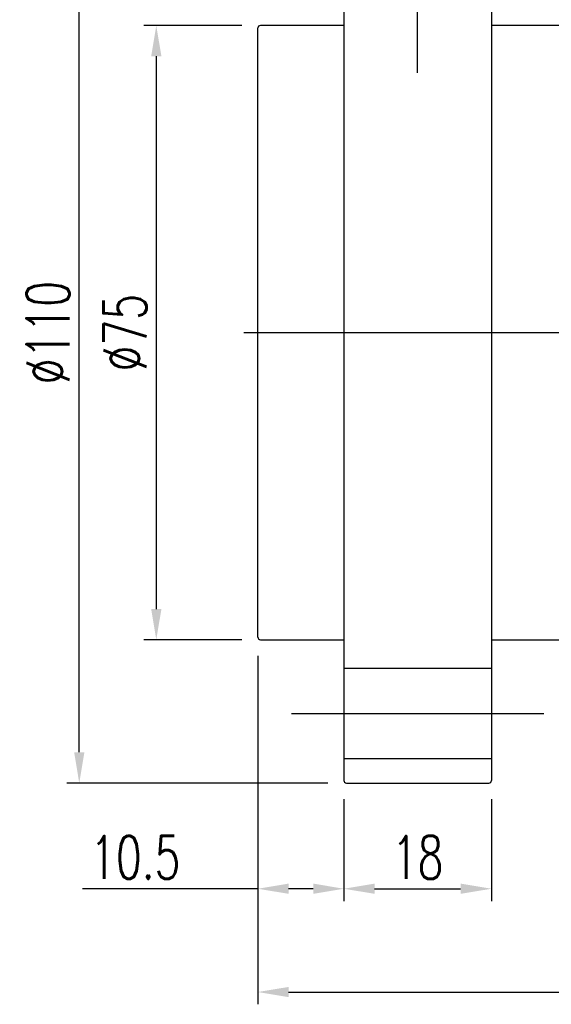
# Model space of a CAD drawing. Extents: x 0 to 906, y -19 to 705.
# Tile 2 of 55: x 150 to 215, y 12 to 132. Entities that reach past the tile are written whole.
import ezdxf
from ezdxf.lldxf.tags import DXFTag

# ---------------------------------------------------------------- set-up
doc = ezdxf.new("R2010")
doc.units = 0
doc.header["$LTSCALE"] = 2
doc.header["$MEASUREMENT"] = 0
for name, color, linetype in [('CHA', 7, 'Continuous'), ('CL', 1, 'CENTER'), ('HID', 2, 'DASHED'), ('OUT', 3, 'Continuous')]:
    doc.layers.add(name, color=color, linetype=linetype)
doc.styles.add('DIM-7', font='SIMPLEX.shx', dxfattribs={"width": 0.7, "bigfont": 'chineset.shx'})
tags = doc.linetypes.add('CENTER', pattern=[2, 1.25, -0.25, 0.25, -0.25]).pattern_tags.tags
tags[10:11] = [DXFTag(74, 4), DXFTag(75, 0), DXFTag(340, '0'), DXFTag(46, 0.0), DXFTag(50, 0.0), DXFTag(44, 0.0), DXFTag(45, 0.0)]
tags[8:9] = [DXFTag(74, 4), DXFTag(75, 0), DXFTag(340, '0'), DXFTag(46, 0.0), DXFTag(50, 0.0), DXFTag(44, 0.0), DXFTag(45, 0.0)]
tags[6:7] = [DXFTag(74, 4), DXFTag(75, 0), DXFTag(340, '0'), DXFTag(46, 0.0), DXFTag(50, 0.0), DXFTag(44, 0.0), DXFTag(45, 0.0)]
tags[4:5] = [DXFTag(74, 4), DXFTag(75, 0), DXFTag(340, '0'), DXFTag(46, 0.0), DXFTag(50, 0.0), DXFTag(44, 0.0), DXFTag(45, 0.0)]
tags = doc.linetypes.add('DASHED', pattern=[0.75, 0.5, -0.25]).pattern_tags.tags
tags[6:7] = [DXFTag(74, 4), DXFTag(75, 0), DXFTag(340, '0'), DXFTag(46, 0.0), DXFTag(50, 0.0), DXFTag(44, 0.0), DXFTag(45, 0.0)]
tags[4:5] = [DXFTag(74, 4), DXFTag(75, 0), DXFTag(340, '0'), DXFTag(46, 0.0), DXFTag(50, 0.0), DXFTag(44, 0.0), DXFTag(45, 0.0)]
doc.dimstyles.new('CNS', dxfattribs={"dimtxt": 3.5, "dimasz": 2.5, "dimexe": 1, "dimexo": 1.5, "dimgap": 0.09, "dimtad": 0, "dimdsep": 46, "dimtxsty": 'DIM-7', "dimcen": 0.09, "dimclrd": 1, "dimclre": 1, "dimclrt": 4, "dimadec": 0, "dimazin": 0, "dimtfac": 1, "dimtix": 1, "dimtmove": 2, "dimatfit": 3, "dimfxl": 0, "dimtvp": 0.971429, "dimtolj": 1, "dimarcsym": 0})

# ---------------------------------------------------------------- blocks, each defined once
blk = doc.blocks.new('*D8')
at = {"layer": 'CHA', "lineweight": -2, "transparency": 16777216}
for p, q in [((179.38, 54.44), (179.38, 24.48)), ((189.88, 36.94), (189.88, 24.48)), ((179.38, 25.98), (157.97, 25.98)), ((186.13, 25.98), (183.13, 25.98))]:
    blk.add_line(p, q, dxfattribs=at)
at = {"layer": 'CHA', "transparency": 16777216}
for points in [[(183.13, 26.61), (183.13, 25.36), (179.38, 25.98)], [(186.13, 26.61), (186.13, 25.36), (189.88, 25.98)]]:
    blk.add_solid(points, dxfattribs=at)
at = {"layer": 'DEFPOINTS', "color": 0, "transparency": 16777216}
for p in [(179.38, 56.69), (189.88, 39.19), (189.88, 25.98)]:
    blk.add_point(p, dxfattribs=at)
at = {"layer": 'CHA', "transparency": 16777216, "insert": (164.42, 29.81), "char_height": 5.25, "attachment_point": 5, "style": 'DIM-7'}
blk.add_mtext('\\A1;10.5', dxfattribs=at)
blk = doc.blocks.new('*D9')
at = {"layer": 'CHA', "lineweight": -2, "transparency": 16777216}
for p, q in [((189.88, 36.94), (189.88, 24.48)), ((207.88, 36.94), (207.88, 24.48)), ((193.63, 25.98), (204.13, 25.98))]:
    blk.add_line(p, q, dxfattribs=at)
at = {"layer": 'CHA', "transparency": 16777216}
for points in [[(193.63, 26.61), (193.63, 25.36), (189.88, 25.98)], [(204.13, 26.61), (204.13, 25.36), (207.88, 25.98)]]:
    blk.add_solid(points, dxfattribs=at)
at = {"layer": 'DEFPOINTS', "color": 0, "transparency": 16777216}
for p in [(189.88, 39.19), (207.88, 39.19), (207.88, 25.98)]:
    blk.add_point(p, dxfattribs=at)
at = {"layer": 'CHA', "transparency": 16777216, "insert": (198.88, 29.81), "char_height": 5.25, "attachment_point": 5, "style": 'DIM-7'}
blk.add_mtext('\\A1;18', dxfattribs=at)
blk = doc.blocks.new('*D10')
at = {"layer": 'CHA', "lineweight": -2, "transparency": 16777216}
for p, q in [((179.38, 54.44), (179.38, 11.87)), ((296.38, 55), (296.38, 11.87)), ((183.13, 13.37), (292.63, 13.37))]:
    blk.add_line(p, q, dxfattribs=at)
at = {"layer": 'CHA', "transparency": 16777216}
for points in [[(183.13, 13.99), (183.13, 12.74), (179.38, 13.37)], [(292.63, 13.99), (292.63, 12.74), (296.38, 13.37)]]:
    blk.add_solid(points, dxfattribs=at)
at = {"layer": 'DEFPOINTS', "color": 0, "transparency": 16777216}
for p in [(179.38, 56.69), (296.38, 57.25), (296.38, 13.37)]:
    blk.add_point(p, dxfattribs=at)
at = {"layer": 'CHA', "transparency": 16777216, "insert": (237.88, 17.19), "char_height": 5.25, "attachment_point": 5, "style": 'DIM-7'}
blk.add_mtext('\\A1;117', dxfattribs=at)
blk = doc.blocks.new('*D11')
at = {"layer": 'CHA', "lineweight": -2, "transparency": 16777216}
for p, q in [((177.43, 131.39), (165.48, 131.39)), ((166.98, 127.64), (166.98, 60.14)), ((177.43, 56.39), (165.48, 56.39))]:
    blk.add_line(p, q, dxfattribs=at)
at = {"layer": 'CHA', "transparency": 16777216}
for points in [[(166.36, 127.64), (167.61, 127.64), (166.98, 131.39)], [(166.36, 60.14), (167.61, 60.14), (166.98, 56.39)]]:
    blk.add_solid(points, dxfattribs=at)
at = {"layer": 'DEFPOINTS', "color": 0, "transparency": 16777216}
for p in [(179.68, 131.39), (166.98, 56.39), (179.68, 56.39)]:
    blk.add_point(p, dxfattribs=at)
at = {"layer": 'CHA', "transparency": 16777216, "insert": (163.16, 93.89), "char_height": 5.25, "attachment_point": 5, "rotation": 90, "style": 'DIM-7'}
blk.add_mtext('\\A1;%%C75', dxfattribs=at)
blk = doc.blocks.new('*D15')
at = {"layer": 'CHA', "lineweight": -2, "transparency": 16777216}
for p, q in [((187.93, 148.89), (156.08, 148.89)), ((157.58, 42.64), (157.58, 145.14)), ((187.93, 38.89), (156.08, 38.89))]:
    blk.add_line(p, q, dxfattribs=at)
at = {"layer": 'CHA', "transparency": 16777216}
for points in [[(156.96, 145.14), (158.21, 145.14), (157.58, 148.89)], [(156.96, 42.64), (158.21, 42.64), (157.58, 38.89)]]:
    blk.add_solid(points, dxfattribs=at)
at = {"layer": 'DEFPOINTS', "color": 0, "transparency": 16777216}
for p in [(157.58, 148.89), (190.18, 148.89), (190.18, 38.89)]:
    blk.add_point(p, dxfattribs=at)
at = {"layer": 'CHA', "transparency": 16777216, "insert": (153.76, 93.89), "char_height": 5.25, "attachment_point": 5, "rotation": 90, "style": 'DIM-7'}
blk.add_mtext('\\A1;%%C110', dxfattribs=at)

msp = doc.modelspace()

# ---------------------------------------------------------------- linework, layer by layer
at = {"layer": 'CL', "color": 0, "ltscale": 3}
for p, q in [((198.884, 125.637), (198.884, 153.072)), ((183.471, 47.394), (214.296, 47.394))]:
    msp.add_line(p, q, dxfattribs=at)
at = {"layer": 'CL', "color": 0, "ltscale": 5}
msp.add_line((177.661, 93.894), (302.796, 93.894), dxfattribs=at)
at = {"layer": 'HID', "color": 0, "ltscale": 2.154286}
for p, q in [((207.884, 52.894), (189.884, 52.894)), ((189.884, 41.894), (207.884, 41.894))]:
    msp.add_line(p, q, dxfattribs=at)
at = {"layer": 'OUT', "color": 0}
for p, q in [((189.884, 148.594), (189.884, 128.804)), ((207.884, 148.594), (207.884, 128.804)), ((179.384, 56.694), (179.384, 131.094)), ((189.884, 131.394), (179.684, 131.394)), ((296.084, 131.394), (207.884, 131.394)), ((189.884, 128.804), (189.884, 58.983)), ((207.884, 128.804), (207.884, 58.983)), ((189.884, 58.983), (189.884, 39.194)), ((207.884, 58.983), (207.884, 39.194)), ((179.684, 56.394), (189.884, 56.394)), ((207.884, 56.394), (296.084, 56.394)), ((190.184, 38.894), (207.584, 38.894))]:
    msp.add_line(p, q, dxfattribs=at)
for centre, start, end in [((179.684, 131.094), 90, 180), ((179.684, 56.694), 180, 270), ((190.184, 39.194), 180, 270), ((207.584, 39.194), 270, 0)]:
    msp.add_arc(centre, 0.3, start, end, dxfattribs=at)

# ---------------------------------------------------------------- dimensions: what is measured, and where the dimension line sits
at = {"layer": 'CHA', "color": 0}
for base, p1, p2, picture, middle in [((157.583, 148.894), (190.184, 38.894), (190.184, 148.894), '*D15', (153.758, 93.894)), ((166.984, 56.394), (179.684, 131.394), (179.684, 56.394), '*D11', (163.159, 93.894))]:
    dim = msp.add_linear_dim(base=base, p1=p1, p2=p2, angle=90, text='%%C<>', dimstyle='CNS', override={"dimscale": 1.5, "dimgap": 0.8, "dimtad": 1, "dimclrd": 256, "dimclre": 256, "dimclrt": 256, "dimtix": 0, "dimtmove": 0}, dxfattribs=at)
    dim.commit()
    dim.dimension.update_dxf_attribs({"geometry": picture, "text_midpoint": middle})
dim = msp.add_linear_dim(base=(189.884, 25.981), p1=(179.384, 56.694), p2=(189.884, 39.194), dimstyle='CNS', override={"dimscale": 1.5, "dimgap": 0.8, "dimtad": 1, "dimclrd": 256, "dimclre": 256, "dimclrt": 256, "dimtix": 0, "dimtmove": 0}, dxfattribs=at)
dim.commit()
dim.dimension.update_dxf_attribs({"geometry": '*D8', "text_midpoint": (164.421, 25.981), "dimtype": 160})
for base, p1, p2, picture, middle in [((296.384, 13.369), (179.384, 56.694), (296.384, 57.245), '*D10', (237.884, 17.194)), ((207.884, 25.981), (189.884, 39.194), (207.884, 39.194), '*D9', (198.884, 29.806))]:
    dim = msp.add_linear_dim(base=base, p1=p1, p2=p2, dimstyle='CNS', override={"dimscale": 1.5, "dimgap": 0.8, "dimtad": 1, "dimclrd": 256, "dimclre": 256, "dimclrt": 256, "dimtix": 0, "dimtmove": 0}, dxfattribs=at)
    dim.commit()
    dim.dimension.update_dxf_attribs({"geometry": picture, "text_midpoint": middle})

doc.saveas('drawing.dxf')
